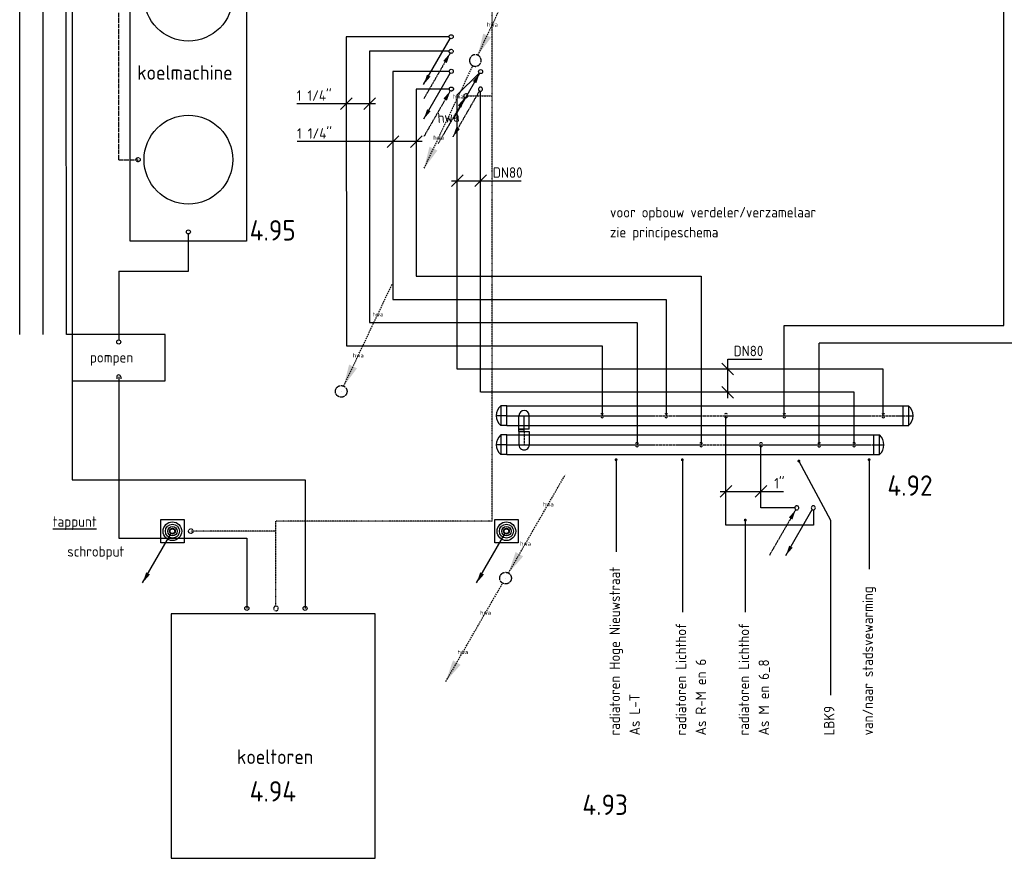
# Model space of a CAD drawing. Header units: millimetres. Extents: x -75 to 108309, y -75 to 76928.
# Tile 7 of 31: x 3346 to 11800, y 50048 to 57250. Entities that reach past the tile are written whole.
import ezdxf
from ezdxf.enums import TextEntityAlignment as Align

# ---------------------------------------------------------------- set-up
doc = ezdxf.new("R2010")
doc.units = ezdxf.units.MM
for name, pattern in [('2322105', [47, 40, -7]), ('2322106', [47, 5, -2, 5, -2, 5, -2, 5, -2, 5, -2, 5, -7]), ('2322107', [2000, 1000, 1000]), ('2322107_a', [2000, 1000, 1000]), ('2322108', [7, 5, -2]), ('2322108_a', [7, 5, -2]), ('2322109', [10, 5, -2, 1, -2]), ('2322109_a', [10, 5, -2, 1, -2]), ('2322121', [2000, 1000, 1000]), ('2322121_a', [2000, 1000, 1000]), ('2322122', [47, 40, -7]), ('2322122_a', [19.5, 12.5, -7]), ('CENTER2', [28.575, 19.05, -3.175, 3.175, -3.175])]:
    doc.linetypes.add(name, pattern=pattern)
for name, color, linetype in [('BL$2----BOUWKUNDIG', 8, 'Continuous'), ('bTuwkundig', 7, 'Continuous'), ('WL521---', 4, '2322122'), ('WL524---', 4, '2322121'), ('WL524---_D', 4, 'Continuous'), ('WL524---_HARTLIJN', 1, 'CENTER2'), ('WL531---', 5, '2322109'), ('WL5501--', 4, '2322105'), ('WL5501--_D', 4, 'Continuous'), ('WL5502--', 4, '2322106'), ('WL5502--_D', 4, 'Continuous'), ('WL5505--_APP', 2, 'Continuous'), ('WL5505--_KWA', 130, 'Continuous'), ('WL5505--_KWR', 90, 'Continuous'), ('WL561---_AANVOER', 1, '2322107'), ('WL561---_AANVOER_D', 1, 'Continuous'), ('WL561---_AANVOER_HARTLIJ', 1, 'CENTER2'), ('WL561---_RETOUR', 5, '2322108'), ('WL561---_RETOUR_D', 5, 'Continuous'), ('WL561---_RETOUR_HARTLIJN', 1, 'CENTER2'), ('WM5501--', 1, 'Continuous'), ('WM561---_AANVOER', 1, 'Continuous'), ('WM561---_RETOUR', 1, 'Continuous'), ('WM562---', 1, 'Continuous'), ('WM570---_RETOUR', 1, 'Continuous'), ('WT561---_AANVOER_D', 7, 'Continuous')]:
    doc.layers.add(name, color=color, linetype=linetype)
doc.styles.add('STABICAD-018', font='ISOCP.SHX', dxfattribs={"height": 36})
doc.styles.add('STABICAD-035', font='ISOCP.SHX', dxfattribs={"height": 70})
doc.dimstyles.new('STABICAD', dxfattribs={"dimscale": 50, "dimtxt": 1.8, "dimasz": 2, "dimexe": 0, "dimexo": 0, "dimgap": 1.5, "dimtad": 0, "dimdec": 0, "dimzin": 0, "dimdsep": 46, "dimtxsty": 'STABICAD-018', "dimblk1": 'OBLIQUE', "dimblk2": 'OBLIQUE', "dimsah": 1, "dimcen": -3, "dimadec": 1, "dimazin": 0, "dimtfac": 1, "dimtdec": 0, "dimtofl": 0, "dimtmove": 2, "dimatfit": 3, "dimfxl": 1, "dimtvp": 1.055556, "dimtolj": 1, "dimtzin": 0, "dimarcsym": 0})

# ---------------------------------------------------------------- blocks, each defined once
blk = doc.blocks.new('*U6')
at = {"linetype": '2322122'}
for points in [[(25, 43.3), (86.3, 224.4), (151.2, 186.9)], [(-512.5, -887.7), (-451.2, -706.5), (-386.3, -744)]]:
    blk.add_hatch(color=2, dxfattribs=at).paths.add_polyline_path(points, flags=0)
at = {"color": 2, "linetype": '2322122_a'}
for p, q in [((25, 43.3, 3000), (512.5, 887.7, 3000)), ((-512.5, -887.7, 3000), (-25, -43.3, 3000))]:
    blk.add_line(p, q, dxfattribs=at)
at = {"color": 0, "linetype": '2322122'}
blk.add_line((0, 0), (0, 0, 3000), dxfattribs=at)
at = {"color": 2, "linetype": '2322122'}
blk.add_arc((0, 0, 3000), 50, 176.55864, 174.26665, dxfattribs=at)
at = {"layer": 'WM570---_RETOUR', "color": 2, "style": 'STABICAD-018'}
for tag, p in [('SECTIONCODE', (10022, 56356.3, 1499.5)), ('CODE', (10022, 56306.3)), ('POSITIONCODE', (10022, 56356.3, 1499.5)), ('FLOORCODE', (10072, 56206.3))]:
    blk.add_attdef(tag, p, '', height=1.8, dxfattribs=at)
blk = doc.blocks.new('*U8')
at = {"linetype": '2322122'}
blk.add_hatch(color=2, dxfattribs=at).paths.add_polyline_path([(25, 43.3), (86.3, 224.4), (151.2, 186.9)], flags=0)
at = {"color": 2, "linetype": '2322122_a'}
blk.add_line((25, 43.3, 3000), (512.5, 887.7, 3000), dxfattribs=at)
at = {"color": 0, "linetype": '2322122'}
blk.add_line((0, 0), (0, 0, 3000), dxfattribs=at)
blk.add_circle((0, 0, 3000), 50, dxfattribs=at)
at = {"color": 2, "linetype": '2322122'}
blk.add_circle((0, 0, 3000), 50, dxfattribs=at)
at = {"layer": 'WM570---_RETOUR', "color": 2, "style": 'STABICAD-018'}
for tag, p in [('SECTIONCODE', (8646.7, 53615.9, 1499.5)), ('POSITIONCODE', (8646.7, 53615.9, 1499.5)), ('CODE', (8646.7, 53565.9)), ('FLOORCODE', (8696.7, 53465.9))]:
    blk.add_attdef(tag, p, '', height=1.8, dxfattribs=at)
blk = doc.blocks.new('*U30')
at = {"linetype": '2322107'}
blk.add_hatch(color=2, dxfattribs=at).paths.add_polyline_path([(-236.2, -409.2), (-207.7, -324.7), (-177.3, -342.2)], flags=0)
at = {"color": 0, "linetype": '2322107'}
blk.add_line((0, 0), (0, 0, 1), dxfattribs=at)
at = {"color": 2, "linetype": '2322107_a'}
blk.add_line((-236.2, -409.2, 1), (-8.8, -15.2, 1), dxfattribs=at)
at = {"color": 2, "linetype": '2322107'}
blk.add_circle((0, 0, 1), 17.5, dxfattribs=at)
at = {"layer": 'BL$2----BOUWKUNDIG', "color": 2, "style": 'STABICAD-018'}
for tag, p in [('SECTIONCODE', (7050.5, 57253.1, 149)), ('POSITIONCODE', (7050.5, 57253.1, 149)), ('CODE', (7050.5, 57203.1, -1)), ('FLOORCODE', (7100.5, 57103.1, -1))]:
    blk.add_attdef(tag, p, '', height=1.2, dxfattribs=at)
blk = doc.blocks.new('*U29')
at = {"linetype": '2322108'}
blk.add_hatch(color=2, dxfattribs=at).paths.add_polyline_path([(-8.8, -15.2), (-37.3, -99.7), (-67.7, -82.2)], flags=0)
at = {"color": 0, "linetype": '2322108'}
blk.add_line((0, 0), (0, 0, 1), dxfattribs=at)
at = {"color": 2, "linetype": '2322108_a'}
blk.add_line((-8.8, -15.2, 1), (-236.2, -409.2, 1), dxfattribs=at)
at = {"color": 2, "linetype": '2322108'}
blk.add_circle((0, 0, 1), 17.5, dxfattribs=at)
at = {"layer": 'BL$2----BOUWKUNDIG', "color": 2, "style": 'STABICAD-018'}
for tag, p in [('SECTIONCODE', (7050.7, 57128.1, 149)), ('CODE', (7050.7, 57078.1, -1)), ('POSITIONCODE', (7050.7, 57128.1, 149)), ('FLOORCODE', (7100.7, 56978.1, -1))]:
    blk.add_attdef(tag, p, '', height=1.2, dxfattribs=at)
blk = doc.blocks.new('*U28')
at = {"linetype": '2322107'}
blk.add_hatch(color=2, dxfattribs=at).paths.add_polyline_path([(-236.2, -409.2), (-207.7, -324.7), (-177.3, -342.2)], flags=0)
at = {"color": 0, "linetype": '2322107'}
blk.add_line((0, 0), (0, 0, 1), dxfattribs=at)
at = {"color": 2, "linetype": '2322107_a'}
blk.add_line((-236.2, -409.2, 1), (-8.8, -15.2, 1), dxfattribs=at)
at = {"color": 2, "linetype": '2322107'}
blk.add_circle((0, 0, 1), 17.5, dxfattribs=at)
at = {"layer": 'BL$2----BOUWKUNDIG', "color": 2, "style": 'STABICAD-018'}
for tag, p in [('SECTIONCODE', (7051.6, 56956.2, 149)), ('CODE', (7051.6, 56906.2, -1)), ('POSITIONCODE', (7051.6, 56956.2, 149)), ('FLOORCODE', (7101.6, 56806.2, -1))]:
    blk.add_attdef(tag, p, '', height=1.2, dxfattribs=at)
blk = doc.blocks.new('*U27')
at = {"linetype": '2322108'}
blk.add_hatch(color=2, dxfattribs=at).paths.add_polyline_path([(-8.8, -15.2), (-37.3, -99.7), (-67.7, -82.2)], flags=0)
at = {"color": 0, "linetype": '2322108'}
blk.add_line((0, 0), (0, 0, 1), dxfattribs=at)
at = {"color": 2, "linetype": '2322108_a'}
blk.add_line((-8.8, -15.2, 1), (-236.2, -409.2, 1), dxfattribs=at)
at = {"color": 2, "linetype": '2322108'}
blk.add_circle((0, 0, 1), 17.5, dxfattribs=at)
at = {"layer": 'BL$2----BOUWKUNDIG', "color": 2, "style": 'STABICAD-018'}
for tag, p in [('SECTIONCODE', (7052.1, 56804.4, 149)), ('CODE', (7052.1, 56754.4, -1)), ('POSITIONCODE', (7052.1, 56804.4, 149)), ('FLOORCODE', (7102.1, 56654.4, -1))]:
    blk.add_attdef(tag, p, '', height=1.2, dxfattribs=at)
blk = doc.blocks.new('*U39')
at = {"color": 0, "linetype": 'Continuous'}
for p, q in [((0, 84.2), (3400, 84.2)), ((0, -84.2), (0, 84.2)), ((3400, 84.2), (3400, -84.2)), ((0, -84.2), (3400, -84.2))]:
    blk.add_line(p, q, dxfattribs=at)
at = {"layer": 'WL561---_AANVOER_HARTLIJ', "linetype": 'CENTER2'}
blk.add_line((0, 0), (3400, 0), dxfattribs=at)
at = {"layer": 'BL$2----BOUWKUNDIG', "color": 2, "style": 'STABICAD-018'}
for tag, p in [('SECTIONCODE', (7588.4, 53999.1)), ('POSITIONCODE', (7588.4, 53999.1)), ('CODE', (7527.1, 53849.1))]:
    blk.add_attdef(tag, p, '', height=1.2, dxfattribs=at)
blk = doc.blocks.new('*U37')
at = {"color": 0, "linetype": 'Continuous'}
for p, q in [((0, 84.2), (51.4, 84.2)), ((0, 84.2), (0, -84.2)), ((0, 84.2), (0, -84.2)), ((51.4, -84.2), (51.4, 84.2)), ((0, -84.2), (51.4, -84.2))]:
    blk.add_line(p, q, dxfattribs=at)
blk.add_arc((-23.9, 0), 112.9, 311.81031, 48.18969, dxfattribs=at)
at = {"layer": 'WL561---_AANVOER_HARTLIJ', "linetype": 'CENTER2'}
blk.add_line((0, 0), (89, 0), dxfattribs=at)
at = {"layer": 'BL$2----BOUWKUNDIG', "color": 2, "style": 'STABICAD-018'}
for tag, p in [('CODE', (10927.1, 53949.1)), ('SECTIONCODE', (10927.1, 53849.1)), ('POSITIONCODE', (10927.1, 53849.1))]:
    blk.add_attdef(tag, p, '', height=1.2, dxfattribs=at)
blk = doc.blocks.new('*U38')
at = {"color": 0, "linetype": 'Continuous'}
for p, q in [((0, 84.2), (51.4, 84.2)), ((0, 84.2), (0, -84.2)), ((0, 84.2), (0, -84.2)), ((51.4, -84.2), (51.4, 84.2)), ((0, -84.2), (51.4, -84.2))]:
    blk.add_line(p, q, dxfattribs=at)
blk.add_arc((-23.9, 0), 112.9, 311.81031, 48.18969, dxfattribs=at)
at = {"layer": 'WL561---_AANVOER_HARTLIJ', "linetype": 'CENTER2'}
blk.add_line((0, 0), (89, 0), dxfattribs=at)
at = {"layer": 'BL$2----BOUWKUNDIG', "color": 2, "style": 'STABICAD-018'}
for tag, p in [('CODE', (7527.1, 53949.1)), ('SECTIONCODE', (7527.1, 53849.1)), ('POSITIONCODE', (7527.1, 53849.1))]:
    blk.add_attdef(tag, p, '', height=1.2, dxfattribs=at)
blk = doc.blocks.new('*U43')
at = {"color": 0, "linetype": 'Continuous'}
for p, q in [((0, 84.2), (3150, 84.2)), ((0, -84.2), (0, 84.2)), ((3150, 84.2), (3150, -84.2)), ((0, -84.2), (3150, -84.2))]:
    blk.add_line(p, q, dxfattribs=at)
at = {"layer": 'WL561---_RETOUR_HARTLIJN', "linetype": 'CENTER2'}
blk.add_line((0, 0), (3150, 0), dxfattribs=at)
at = {"layer": 'BL$2----BOUWKUNDIG', "color": 2, "style": 'STABICAD-018'}
for tag, p in [('SECTIONCODE', (8076.2, 53749.1)), ('POSITIONCODE', (8076.2, 53749.1)), ('CODE', (7527.1, 53599.1))]:
    blk.add_attdef(tag, p, '', height=1.2, dxfattribs=at)
blk = doc.blocks.new('*U45')
at = {"color": 0, "linetype": 'Continuous'}
for p, q in [((0, 84.2), (51.4, 84.2)), ((0, 84.2), (0, -84.2)), ((0, 84.2), (0, -84.2)), ((51.4, -84.2), (51.4, 84.2)), ((0, -84.2), (51.4, -84.2))]:
    blk.add_line(p, q, dxfattribs=at)
blk.add_arc((-23.9, 0), 112.9, 311.81031, 48.18969, dxfattribs=at)
at = {"layer": 'WL561---_RETOUR_HARTLIJN', "linetype": 'CENTER2'}
blk.add_line((0, 0), (89, 0), dxfattribs=at)
at = {"layer": 'BL$2----BOUWKUNDIG', "color": 2, "style": 'STABICAD-018'}
for tag, p in [('CODE', (7527.1, 53699.1)), ('SECTIONCODE', (7527.1, 53599.1)), ('POSITIONCODE', (7527.1, 53599.1))]:
    blk.add_attdef(tag, p, '', height=1.2, dxfattribs=at)
blk = doc.blocks.new('*U44')
at = {"color": 0, "linetype": 'Continuous'}
for p, q in [((0, 84.2), (51.4, 84.2)), ((0, 84.2), (0, -84.2)), ((0, 84.2), (0, -84.2)), ((51.4, -84.2), (51.4, 84.2)), ((0, -84.2), (51.4, -84.2))]:
    blk.add_line(p, q, dxfattribs=at)
blk.add_arc((-23.9, 0), 112.9, 311.81031, 48.18969, dxfattribs=at)
at = {"layer": 'WL561---_RETOUR_HARTLIJN', "linetype": 'CENTER2'}
blk.add_line((0, 0), (89, 0), dxfattribs=at)
at = {"layer": 'BL$2----BOUWKUNDIG', "color": 2, "style": 'STABICAD-018'}
for tag, p in [('CODE', (10677.1, 53699.1)), ('SECTIONCODE', (10677.1, 53599.1)), ('POSITIONCODE', (10677.1, 53599.1))]:
    blk.add_attdef(tag, p, '', height=1.2, dxfattribs=at)
blk = doc.blocks.new('*U31')
at = {"linetype": '2322107'}
blk.add_hatch(color=2, dxfattribs=at).paths.add_polyline_path([(-236.2, -409.2), (-207.7, -324.7), (-177.3, -342.2)], flags=0)
at = {"color": 0, "linetype": '2322107'}
blk.add_line((0, 0), (0, 0, 1), dxfattribs=at)
at = {"color": 2, "linetype": '2322107_a'}
blk.add_line((-236.2, -409.2, 1), (-8.8, -15.2, 1), dxfattribs=at)
at = {"color": 2, "linetype": '2322107'}
blk.add_arc((0, 0, 1), 17.5, 273.27583, 266.72417, dxfattribs=at)
at = {"layer": 'BL$2----BOUWKUNDIG', "color": 2, "style": 'STABICAD-018'}
for tag, p in [('SECTIONCODE', (10160.1, 53207.5, 149)), ('POSITIONCODE', (10160.1, 53207.5, 149)), ('CODE', (10160.1, 53157.5, -1)), ('FLOORCODE', (10210.1, 53057.5, -1))]:
    blk.add_attdef(tag, p, '', height=1.2, dxfattribs=at)
blk = doc.blocks.new('*U32')
at = {"linetype": '2322108'}
blk.add_hatch(color=2, dxfattribs=at).paths.add_polyline_path([(-8.8, -15.2), (-37.3, -99.7), (-67.7, -82.2)], flags=0)
at = {"color": 0, "linetype": '2322108'}
blk.add_line((0, 0), (0, 0, 1), dxfattribs=at)
at = {"color": 2, "linetype": '2322108_a'}
blk.add_line((-8.8, -15.2, 1), (-236.2, -409.2, 1), dxfattribs=at)
at = {"color": 2, "linetype": '2322108'}
blk.add_arc((0, 0, 1), 17.5, 183.27583, 176.72417, dxfattribs=at)
at = {"layer": 'BL$2----BOUWKUNDIG', "color": 2, "style": 'STABICAD-018'}
for tag, p in [('SECTIONCODE', (10017.9, 53206.9, 149)), ('POSITIONCODE', (10017.9, 53206.9, 149)), ('CODE', (10017.9, 53156.9, -1)), ('FLOORCODE', (10067.9, 53056.9, -1))]:
    blk.add_attdef(tag, p, '', height=1.2, dxfattribs=at)
blk = doc.blocks.new('*U76')
at = {"linetype": '2322107'}
blk.add_hatch(color=2, dxfattribs=at).paths.add_polyline_path([(-8.8, -15.2), (-37.3, -99.7), (-67.7, -82.2)], flags=0)
at = {"color": 0, "linetype": '2322107'}
blk.add_line((0, 0), (0, 0, 1), dxfattribs=at)
at = {"color": 2, "linetype": '2322107_a'}
blk.add_line((-8.8, -15.2, 1), (-236.2, -409.2, 1), dxfattribs=at)
at = {"color": 0, "linetype": '2322107'}
blk.add_circle((0, 0, 1), 17.5, dxfattribs=at)
at = {"color": 2, "linetype": '2322107'}
blk.add_circle((0, 0, 1), 17.5, dxfattribs=at)
at = {"layer": 'WM5501--', "color": 2, "style": 'STABICAD-018'}
for tag, p in [('SECTIONCODE', (7303.5, 56954, 149)), ('CODE', (7303.5, 56904, -1)), ('POSITIONCODE', (7303.5, 56954, 149)), ('FLOORCODE', (7353.5, 56804, -1))]:
    blk.add_attdef(tag, p, '', height=1.2, dxfattribs=at)
blk = doc.blocks.new('*U33')
at = {"linetype": '2322108'}
blk.add_hatch(color=2, dxfattribs=at).paths.add_polyline_path([(-236.2, -409.2), (-207.7, -324.7), (-177.3, -342.2)], flags=0)
at = {"color": 0, "linetype": '2322108'}
blk.add_line((0, 0), (0, 0, 1), dxfattribs=at)
at = {"color": 2, "linetype": '2322108_a'}
blk.add_line((-236.2, -409.2, 1), (-8.8, -15.2, 1), dxfattribs=at)
at = {"color": 2, "linetype": '2322108'}
blk.add_arc((0, 0, 1), 17.5, 273.27583, 266.72417, dxfattribs=at)
at = {"layer": 'BL$2----BOUWKUNDIG', "color": 2, "style": 'STABICAD-018'}
for tag, p in [('SECTIONCODE', (7302.6, 56802.6, 149)), ('CODE', (7302.6, 56752.6, -1)), ('POSITIONCODE', (7302.6, 56802.6, 149)), ('FLOORCODE', (7352.6, 56652.6, -1))]:
    blk.add_attdef(tag, p, '', height=1.2, dxfattribs=at)
blk = doc.blocks.new('*U46')
at = {"color": 0, "linetype": 'Continuous'}
for p, q in [((-50, -50), (50, 50)), ((-50, 0), (255.6, 0)), ((150, -50), (250, 50)), ((255.6, 0), (548.7, 0))]:
    blk.add_line(p, q, dxfattribs=at)
at = {"color": 0, "linetype": 'Continuous', "style": 'STABICAD-018'}
blk.add_text('DN80', height=90, dxfattribs=at).set_placement((305.6, 25))
at = {"layer": 'BL$2----BOUWKUNDIG', "color": 2, "style": 'STABICAD-018'}
blk.add_attdef('CODE', (7102.6, 55866.7), '', height=1.2, dxfattribs=at)
blk = doc.blocks.new('*U48')
at = {"color": 0, "linetype": 'Continuous'}
for p, q in [((-279, 0), (-626, 0)), ((50, 0), (-279, 0)), ((-250.2, -50), (-150.2, 50)), ((-50, -50), (50, 50))]:
    blk.add_line(p, q, dxfattribs=at)
at = {"color": 0, "linetype": 'Continuous', "style": 'STABICAD-018'}
blk.add_text("1 1/4''", height=90, dxfattribs=at).set_placement((-626, 25))
at = {"layer": 'BL$2----BOUWKUNDIG', "color": 2, "style": 'STABICAD-018'}
blk.add_attdef('CODE', (6350.7, 56528.4), '', height=1.2, dxfattribs=at)
blk = doc.blocks.new('*U47')
at = {"color": 0, "linetype": 'Continuous'}
for p, q in [((-675.9, 0), (-1022.9, 0)), ((50, 0), (-675.9, 0)), ((-250, -50), (-150, 50)), ((-50, -50), (50, 50))]:
    blk.add_line(p, q, dxfattribs=at)
at = {"color": 0, "linetype": 'Continuous', "style": 'STABICAD-018'}
blk.add_text("1 1/4''", height=90, dxfattribs=at).set_placement((-1022.9, 25))
at = {"layer": 'BL$2----BOUWKUNDIG', "color": 2, "style": 'STABICAD-018'}
blk.add_attdef('CODE', (6750.7, 56203.1), '', height=1.2, dxfattribs=at)
blk = doc.blocks.new('*U34')
at = {"color": 0, "linetype": 'Continuous'}
for p, q in [((-114.5, 44.4), (-99.4, 44.4)), ((-114.5, -44.4), (-114.5, 44.4)), ((-99.4, 44.4), (-70.3, 44.4)), ((-70.3, 44.4), (-44.2, 44.4)), ((-44.2, 44.4), (-22.9, 44.4)), ((-22.9, 44.4), (-7.8, 44.4)), ((-7.8, 44.4), (0, 44.4)), ((-114.5, -44.4), (-99.4, -44.4)), ((-99.4, -44.4), (-70.3, -44.4)), ((-70.3, -44.4), (-44.2, -44.4)), ((-44.2, -44.4), (-22.9, -44.4)), ((-22.9, -44.4), (-7.8, -44.4)), ((-7.8, -44.4), (0, -44.4))]:
    blk.add_line(p, q, dxfattribs=at)
blk.add_arc((0, 0), 44.5, 270, 90, dxfattribs=at)
at = {"layer": 'WL561---_AANVOER_HARTLIJ', "linetype": 'CENTER2'}
blk.add_line((-114.5, 0), (0, 0), dxfattribs=at)
at = {"layer": 'BL$2----BOUWKUNDIG', "color": 2, "style": 'STABICAD-018'}
for tag, p in [('CODE', (7677.1, 54063.6)), ('SECTIONCODE', (7677.1, 53963.6)), ('POSITIONCODE', (7677.1, 53963.6))]:
    blk.add_attdef(tag, p, '', height=1.2, dxfattribs=at)
blk = doc.blocks.new('*U35')
at = {"color": 0, "linetype": 'Continuous'}
for p, q in [((-114.5, 44.4), (-99.4, 44.4)), ((-114.5, -44.4), (-114.5, 44.4)), ((-99.4, 44.4), (-70.3, 44.4)), ((-70.3, 44.4), (-44.2, 44.4)), ((-44.2, 44.4), (-22.9, 44.4)), ((-22.9, 44.4), (-7.8, 44.4)), ((-7.8, 44.4), (0, 44.4)), ((-114.5, -44.4), (-99.4, -44.4)), ((-99.4, -44.4), (-70.3, -44.4)), ((-70.3, -44.4), (-44.2, -44.4)), ((-44.2, -44.4), (-22.9, -44.4)), ((-22.9, -44.4), (-7.8, -44.4)), ((-7.8, -44.4), (0, -44.4))]:
    blk.add_line(p, q, dxfattribs=at)
blk.add_arc((0, 0), 44.5, 270, 90, dxfattribs=at)
at = {"layer": 'WL561---_AANVOER_HARTLIJ', "linetype": 'CENTER2'}
blk.add_line((-114.5, 0), (0, 0), dxfattribs=at)
at = {"layer": 'BL$2----BOUWKUNDIG', "color": 2, "style": 'STABICAD-018'}
for tag, p in [('SECTIONCODE', (7677.1, 53599.1)), ('POSITIONCODE', (7677.1, 53599.1)), ('CODE', (7677.1, 53499.1))]:
    blk.add_attdef(tag, p, '', height=1.2, dxfattribs=at)
blk = doc.blocks.new('*U36')
at = {"color": 0, "linetype": 'Continuous'}
for p, q in [((0, 44.4), (21, 44.4)), ((0, 3.5), (0, 44.4)), ((21, 44.4), (21, 0))]:
    blk.add_line(p, q, dxfattribs=at)
at = {"layer": 'WL561---_AANVOER_HARTLIJ', "linetype": 'CENTER2'}
blk.add_line((0, 0), (21, 0), dxfattribs=at)
at = {"layer": 'BL$2----BOUWKUNDIG', "color": 2, "style": 'STABICAD-018'}
for tag in ['CODE', 'SECTIONCODE', 'POSITIONCODE']:
    blk.add_attdef(tag, (7677.1, 53713.6), '', height=1.2, dxfattribs=at)
blk = doc.blocks.new('*U53')
at = {"color": 0, "linetype": 'Continuous'}
for p, q in [((-50, -50), (50, 50)), ((-50, 0), (364, 0)), ((250, -50), (350, 50)), ((364, 0), (495, 0))]:
    blk.add_line(p, q, dxfattribs=at)
at = {"color": 0, "linetype": 'Continuous', "style": 'STABICAD-018'}
blk.add_text("1''", height=90, dxfattribs=at).set_placement((414, 25))
at = {"layer": 'BL$2----BOUWKUNDIG', "color": 2, "style": 'STABICAD-018'}
blk.add_attdef('CODE', (9410.1, 53198.4), '', height=1.2, dxfattribs=at)
blk = doc.blocks.new('*U52')
at = {"color": 0, "linetype": 'Continuous'}
for p, q in [((0, -50), (0, 285)), ((0, 285), (293.1, 285)), ((50.1, 150), (-49.8, 250)), ((50, -50), (-50, 50))]:
    blk.add_line(p, q, dxfattribs=at)
at = {"color": 0, "linetype": 'Continuous', "style": 'STABICAD-018'}
blk.add_text('DN80', height=90, dxfattribs=at).set_placement((50, 310))
at = {"layer": 'BL$2----BOUWKUNDIG', "color": 2, "style": 'STABICAD-018'}
blk.add_attdef('CODE', (9424.9, 54049.6), '', height=1.2, dxfattribs=at)
blk = doc.blocks.new('*U49')
at = {"color": 0, "linetype": '2322107'}
blk.add_line((0, 0), (0, 0, -500), dxfattribs=at)
at = {"color": 0, "linetype": 'Continuous'}
for start, end in [(135, 176.72417), (315, 45), (183.27583, 225)]:
    blk.add_arc((0, 0), 17.5, start, end, dxfattribs=at)
at = {"layer": 'BL$2----BOUWKUNDIG', "color": 2, "style": 'STABICAD-018'}
for tag in ['CODE', 'SECTIONCODE', 'POSITIONCODE']:
    blk.add_attdef(tag, (8896.6, 53849.1), '', height=1.2, rotation=270, dxfattribs=at)
blk = doc.blocks.new('*U50')
at = {"color": 0, "linetype": '2322107'}
blk.add_line((0, 0), (0, 0, -500), dxfattribs=at)
at = {"color": 0, "linetype": 'Continuous'}
for start, end in [(135, 176.71979), (315, 45), (183.27145, 225)]:
    blk.add_arc((0, 0), 17.5, start, end, dxfattribs=at)
at = {"layer": 'BL$2----BOUWKUNDIG', "color": 2, "style": 'STABICAD-018'}
for tag in ['CODE', 'SECTIONCODE', 'POSITIONCODE']:
    blk.add_attdef(tag, (9910.1, 53849.1), '', height=1.2, rotation=270, dxfattribs=at)
blk = doc.blocks.new('*U51')
at = {"color": 0, "linetype": '2322107'}
blk.add_line((0, 0), (0, 0, -500), dxfattribs=at)
at = {"color": 0, "linetype": 'Continuous'}
for start, end in [(135, 176.77402), (315, 45), (183.32567, 225)]:
    blk.add_arc((0, 0), 17.5, start, end, dxfattribs=at)
at = {"layer": 'BL$2----BOUWKUNDIG', "color": 2, "style": 'STABICAD-018'}
for tag in ['CODE', 'SECTIONCODE', 'POSITIONCODE']:
    blk.add_attdef(tag, (10760.1, 53849.1), '', height=1.2, rotation=270, dxfattribs=at)
blk = doc.blocks.new('*U42')
at = {"color": 0, "linetype": '2322108'}
blk.add_line((0, 0), (0, 0, -500), dxfattribs=at)
at = {"color": 0, "linetype": 'Continuous'}
for start, end in [(135, 176.76848), (315, 45), (183.32014, 225)]:
    blk.add_arc((0, 0), 17.5, start, end, dxfattribs=at)
at = {"layer": 'BL$2----BOUWKUNDIG', "color": 2, "style": 'STABICAD-018'}
blk.add_attdef('CODE', (10510.1, 53599.1), '', height=1.2, rotation=270, dxfattribs=at)
for tag in ['SECTIONCODE', 'POSITIONCODE']:
    blk.add_attdef(tag, (10660.1, 53599.1, -227.8), '', height=1.2, dxfattribs=at)
blk = doc.blocks.new('*U57')
at = {"color": 0, "linetype": 'Continuous'}
for p, q in [((-500, 1400, -952.5), (500, 1400, -952.5)), ((-500, -1400, -952.5), (-500, 1400, -952.5)), ((500, 1400, -952.5), (500, -1400, -952.5)), ((500, -1400, -952.5), (-500, -1400, -952.5))]:
    blk.add_line(p, q, dxfattribs=at)
for centre in [(0, 700, -952.5), (0, -700, -952.5)]:
    blk.add_circle(centre, 381, dxfattribs=at)
at = {"layer": 'WL5501--_D', "linetype": 'Continuous'}
for p, q in [((500, -1061.9, -952.5), (501, -1061.9, -952.5)), ((501, -1061.9, -952.5), (501, -1138.1, -952.5)), ((500, -1138.1, -952.5), (501, -1138.1, -952.5))]:
    blk.add_line(p, q, dxfattribs=at)
at = {"layer": 'WL5502--_D', "linetype": 'Continuous'}
for p, q in [((500, -961.9, -952.5), (501, -961.9, -952.5)), ((501, -961.9, -952.5), (501, -1038.1, -952.5)), ((500, -1038.1, -952.5), (501, -1038.1, -952.5))]:
    blk.add_line(p, q, dxfattribs=at)
at = {"layer": 'BL$2----BOUWKUNDIG', "color": 2, "style": 'STABICAD-018'}
for tag, p in [('CODE', (3342.5, 58423, 952.5)), ('SECTIONCODE', (3342.5, 58423, 952.5)), ('FREETEXT', (3342.5, 58473, 952.5)), ('INDICATIONTEXT', (3342.5, 58423, 952.5)), ('LABEL', (3342.5, 58423, 952.5)), ('POSITIONCODE', (3342.5, 58423, 952.5))]:
    blk.add_attdef(tag, p, '', height=1.2, dxfattribs=at)
at = {"layer": 'BL$2----BOUWKUNDIG', "color": 1, "style": 'STABICAD-018'}
blk.add_attdef('PRODUCTCODE', (3342.5, 58423, 952.5), '', height=1.8, dxfattribs=at)
blk = doc.blocks.new('*U64')
at = {"color": 0, "linetype": 'Continuous'}
blk.add_line((0, 0), (0, 0, 500), dxfattribs=at)
blk.add_circle((0, 0, 500), 17.5, dxfattribs=at)
at = {"layer": 'WL5505--_APP', "color": 2, "style": 'STABICAD-018'}
for tag in ['POSITIONCODE', 'SECTIONCODE']:
    blk.add_attdef(tag, (4046.6, 54482, 249.5), '', height=1.2, dxfattribs=at)
blk.add_attdef('CODE', (4196.6, 54482), '', height=1.2, rotation=90, dxfattribs=at)
blk = doc.blocks.new('*U63')
at = {"color": 0, "linetype": 'Continuous'}
blk.add_line((0, 0), (0, 0, 500), dxfattribs=at)
blk.add_circle((0, 0, 500), 17.5, dxfattribs=at)
at = {"layer": 'WL5505--_APP', "color": 2, "style": 'STABICAD-018'}
for tag in ['POSITIONCODE', 'SECTIONCODE']:
    blk.add_attdef(tag, (4644.8, 55427.5, 249.5), '', height=1.2, dxfattribs=at)
blk.add_attdef('CODE', (4794.8, 55427.5), '', height=1.2, rotation=90, dxfattribs=at)
blk = doc.blocks.new('*U61')
at = {"color": 0, "linetype": '2322105'}
blk.add_line((0, 0), (0, 0, 500), dxfattribs=at)
blk.add_circle((0, 0, 500), 17.5, dxfattribs=at)
at = {"layer": 'WL5505--_APP', "color": 2, "style": 'STABICAD-018'}
for tag in ['POSITIONCODE', 'SECTIONCODE', 'CODE']:
    blk.add_attdef(tag, (4196.6, 54482), '', height=1.2, rotation=90, dxfattribs=at)
blk = doc.blocks.new('*U65')
at = {"color": 0, "linetype": 'Continuous'}
for p, q in [((0, 17.5, 500), (-17.5, 17.5, 500)), ((0, 0), (0, 0, 500)), ((0, -17.5, 500), (-17.5, -17.5, 500))]:
    blk.add_line(p, q, dxfattribs=at)
blk.add_arc((0, 0, 500), 17.5, 270, 90, dxfattribs=at)
at = {"layer": 'WL5505--_APP', "color": 2, "style": 'STABICAD-018'}
for tag in ['POSITIONCODE', 'SECTIONCODE']:
    blk.add_attdef(tag, (4046.6, 54182, 249.5), '', height=1.2, dxfattribs=at)
blk.add_attdef('CODE', (4196.6, 54182), '', height=1.2, rotation=90, dxfattribs=at)
blk = doc.blocks.new('*U77')
at = {"linetype": '2322109'}
blk.add_hatch(color=2, dxfattribs=at).paths.add_polyline_path([(-8.8, -15.2), (-37.3, -99.7), (-67.7, -82.2)], flags=0)
at = {"color": 0, "linetype": '2322109'}
blk.add_line((0, 0), (0, 0, 1), dxfattribs=at)
at = {"color": 2, "linetype": '2322109_a'}
blk.add_line((-8.8, -15.2, 1), (-236.2, -409.2, 1), dxfattribs=at)
at = {"color": 2, "linetype": '2322109'}
blk.add_arc((0, 0, 1), 17.5, 93.27583, 86.72417, dxfattribs=at)
at = {"color": 0, "linetype": 'Continuous'}
for start, end in [(135, 225), (315, 45)]:
    blk.add_arc((0, 0, 1), 17.5, start, end, dxfattribs=at)
at = {"layer": 'WM5501--', "color": 2, "style": 'STABICAD-018'}
for tag, p in [('SECTIONCODE', (7175.7, 56745.4, 149)), ('POSITIONCODE', (7175.7, 56745.4, 149)), ('CODE', (7175.7, 56695.4, -1)), ('FLOORCODE', (7225.7, 56595.4, -1))]:
    blk.add_attdef(tag, p, '', height=1.2, dxfattribs=at)
blk = doc.blocks.new('*U78')
at = {"color": 0, "linetype": '2322109'}
blk.add_circle((0, 0), 20, dxfattribs=at)
at = {"layer": 'WM5501--', "color": 2, "style": 'STABICAD-018'}
for tag in ['CODE', 'CODE2', 'SECTIONCODE', 'INDICATIONTEXT', 'POSITIONCODE', 'LABEL']:
    blk.add_attdef(tag, (4746.2, 52943.3), '', height=1.2, dxfattribs=at)
at = {"layer": 'WM5501--', "color": 1, "style": 'STABICAD-018'}
blk.add_attdef('PRODUCTCODE', (4746.2, 52943.3), '', height=1.8, dxfattribs=at)
blk = doc.blocks.new('*U79')
at = {"color": 0, "linetype": '2322109'}
blk.add_arc((0, 0), 20, 92.86598, 87.13402, dxfattribs=at)
at = {"layer": 'WM5501--', "color": 2, "style": 'STABICAD-018'}
for tag in ['SECTIONCODE', 'CODE', 'CODE2', 'INDICATIONTEXT', 'LABEL', 'POSITIONCODE']:
    blk.add_attdef(tag, (5546.6, 52193.7), '', height=1.2, dxfattribs=at)
at = {"layer": 'WM5501--', "color": 1, "style": 'STABICAD-018'}
blk.add_attdef('PRODUCTCODE', (5546.6, 52193.7), '', height=1.8, dxfattribs=at)
blk = doc.blocks.new('*U80')
at = {"color": 2, "linetype": 'Continuous'}
for p, q in [((-100, 100), (100, 100)), ((-100, -100), (-100, 100)), ((100, 100), (100, -100)), ((100, -100), (-100, -100))]:
    blk.add_line(p, q, dxfattribs=at)
for radius in [80, 60, 40, 20]:
    blk.add_circle((0, 0), radius, dxfattribs=at)
at = {"layer": 'WL524---_HARTLIJN', "linetype": 'CENTER2'}
blk.add_circle((0, 0), 0.0125, dxfattribs=at)
at = {"layer": 'WM5501--', "color": 1, "style": 'STABICAD-018'}
blk.add_attdef('PRODUCTCODE', (4819.7, 53019.2), '', height=1.8, dxfattribs=at)
at = {"layer": 'WM5501--', "color": 2, "style": 'STABICAD-018'}
for tag, p in [('CODE', (4657.2, 52956.7)), ('SECTIONCODE', (4657.2, 52856.7)), ('FREETEXT', (4657.2, 52856.7)), ('POSITIONCODE', (4657.2, 52856.7))]:
    blk.add_attdef(tag, p, '', height=1.8, dxfattribs=at)
blk = doc.blocks.new('*U81')
at = {"linetype": '2322121'}
blk.add_hatch(color=2, dxfattribs=at).paths.add_polyline_path([(-512, -888), (-451, -707), (-386, -744)], flags=0)
at = {"color": 0, "linetype": '2322121'}
blk.add_line((0, 0), (0, 0, 1), dxfattribs=at)
at = {"color": 2, "linetype": '2322121_a'}
blk.add_line((-512, -888, 1), (-25, -43, 1), dxfattribs=at)
at = {"color": 0, "linetype": '2322121'}
blk.add_circle((0, 0, 1), 50, dxfattribs=at)
at = {"color": 2, "linetype": '2322121'}
blk.add_circle((0, 0, 1), 50, dxfattribs=at)
at = {"layer": 'WM5501--', "color": 2, "style": 'STABICAD-018'}
for tag, p in [('POSITIONCODE', (4657, 53007, 149)), ('SECTIONCODE', (4657, 53007, 149)), ('CODE', (4657, 52957, -1)), ('FLOORCODE', (4707, 52857, -1))]:
    blk.add_attdef(tag, p, '', height=1.8, dxfattribs=at)
blk = doc.blocks.new('*U82')
at = {"linetype": '2322122'}
for points in [[(25, 43.3), (86.3, 224.4), (151.2, 186.9)], [(-512.5, -887.7), (-451.2, -706.5), (-386.3, -744)]]:
    blk.add_hatch(color=2, dxfattribs=at).paths.add_polyline_path(points, flags=0)
at = {"color": 2, "linetype": '2322122_a'}
for p, q in [((25, 43.3, 3000), (512.5, 887.7, 3000)), ((-512.5, -887.7, 3000), (-25, -43.3, 3000))]:
    blk.add_line(p, q, dxfattribs=at)
at = {"color": 0, "linetype": '2322122'}
blk.add_line((0, 0), (0, 0, 3000), dxfattribs=at)
blk.add_circle((0, 0, 3000), 50, dxfattribs=at)
at = {"color": 2, "linetype": '2322122'}
blk.add_circle((0, 0, 3000), 50, dxfattribs=at)
at = {"layer": 'WL524---_D', "color": 2, "style": 'STABICAD-018'}
for tag, p in [('SECTIONCODE', (7794.2, 52604, 1499.5)), ('POSITIONCODE', (7794.2, 52604, 1499.5)), ('CODE', (7794.2, 52554)), ('FLOORCODE', (7844.2, 52454))]:
    blk.add_attdef(tag, p, '', height=1.8, dxfattribs=at)
blk = doc.blocks.new('_Oblique')
at = {"color": 0, "linetype": 'ByBlock', "lineweight": -2}
blk.add_line((-0.5, -0.5), (0.5, 0.5), dxfattribs=at)

msp = doc.modelspace()

# ---------------------------------------------------------------- linework, layer by layer
at = {"layer": 'BL$2----BOUWKUNDIG'}
for p, q in [((3346.6, 54547.4), (3346.1, 65153.5)), ((3546.6, 54547.4), (3546.1, 65153.5)), ((3746.6, 54547.4), (3746.1, 65153.5)), ((4496.6, 54547.4), (3746.6, 54547.4))]:
    msp.add_line(p, q, dxfattribs=at)
at = {"layer": 'WL531---', "linetype": '2322109'}
for p, q in [((7401.3, 52943.3), (7401.3, 61005.1)), ((7193.2, 56595.4), (7401.3, 56595.4)), ((7403.4, 52943.3), (5546.6, 52943.3)), ((5546.6, 52213.7), (5546.6, 52943.3)), ((5546.6, 52857.9), (4815.5, 52857.9))]:
    msp.add_line(p, q, dxfattribs=at)
at = {"layer": 'WL5502--', "linetype": '2322106'}
for q in [(4196.5, 58821.6), (4362.7, 56047.6)]:
    msp.add_line((4196.6, 56047.6), q, dxfattribs=at)
at = {"layer": 'WL5505--_APP'}
for points in [[(3796.3, 54147.2), (4596.3, 54147.2), (4596.3, 54547.2), (3796.3, 54547.2)], [(4646.9, 50047.7), (6396.9, 50047.7), (6396.9, 52147.7), (4646.9, 52147.7)]]:
    msp.add_lwpolyline(points, close=True, dxfattribs=at)
at = {"layer": 'WL5505--_KWA', "linetype": 'Continuous'}
for p, q in [((4794.8, 55089), (4794.8, 55410)), ((4196.6, 55089), (4196.6, 54499.5)), ((4196.6, 55089), (4794.8, 55089)), ((4196.6, 54182, 500), (4196.6, 52797.3, 500)), ((4196.6, 52797.3, 500), (5296.6, 52797.3, 500)), ((5296.6, 52797.3, 500), (5296.6, 52193.7, 500))]:
    msp.add_line(p, q, dxfattribs=at)
at = {"layer": 'WL5505--_KWR', "linetype": 'Continuous'}
for p, q in [((3796.5, 57847.6), (3797.7, 53297.3)), ((3797.7, 53297.3), (5796.6, 53297.3)), ((5796.6, 53297.3), (5796.6, 52193.7))]:
    msp.add_line(p, q, dxfattribs=at)
at = {"layer": 'WL561---_AANVOER', "linetype": '2322107'}
for p, q in [((11796.6, 54624.4), (11794.6, 61150.1)), ((7033, 57103.1), (6150.5, 57103.1)), ((6150.5, 57103.1), (6150.8, 54448)), ((7034.1, 56806.2), (6550.7, 56806.2)), ((6550.7, 56806.2), (6550.7, 54848)), ((7102.6, 56603.1), (7291.2, 56791.6)), ((7102.6, 54249.6), (7102.6, 56603.1)), ((6550.7, 54848), (8896.6, 54848)), ((8896.6, 54848), (8896.6, 53849.1)), ((9910.1, 53849.1), (9910.1, 54624.4)), ((9910.1, 54624.4), (11796.6, 54624.4)), ((6150.8, 54448), (8346.6, 54448)), ((8346.6, 54448), (8346.6, 53849.1)), ((10759.7, 54249.6), (7102.6, 54249.6)), ((10760.1, 53849.1), (10759.7, 54249.6)), ((9410.1, 52907.5), (9410.1, 53849.1)), ((10160.1, 53040), (10160.1, 52907.5)), ((10160.1, 52907.5), (9410.1, 52907.5))]:
    msp.add_line(p, q, dxfattribs=at)
at = {"layer": 'WL561---_RETOUR', "linetype": '2322108'}
for p, q in [((7033.2, 56978.1), (6350.7, 56978.1)), ((6350.7, 56978.1), (6350.7, 54648)), ((7034.6, 56654.4), (6750.7, 56654.4)), ((6750.7, 56654.4), (6750.7, 55048)), ((7302.6, 54049.6), (7302.6, 56635.1)), ((6750.7, 55048), (9196.6, 55048)), ((9196.6, 55048), (9196.6, 53599.1)), ((6350.7, 54648), (8646.6, 54648)), ((8646.6, 54648), (8646.6, 53599.1)), ((10210.1, 53599.1), (10209.7, 54474.5)), ((10209.7, 54474.5), (11946.6, 54474.5)), ((10509.7, 54049.6), (7302.6, 54049.6)), ((10510.1, 53599.1), (10509.7, 54049.6)), ((9710.1, 53056.9), (9710.1, 53599.1)), ((10000.4, 53056.9), (9710.1, 53056.9))]:
    msp.add_line(p, q, dxfattribs=at)

# ---------------------------------------------------------------- block references
at = {"layer": 'WL521---', "linetype": '2322122', "rotation": 4.589975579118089}
for name, p in [('*U6', (7258, 56899.1)), ('*U8', (6106.4, 54057.5))]:
    msp.add_blockref(name, p, dxfattribs=at)
at = {"layer": 'WL521---', "linetype": '2322122'}
msp.add_blockref('*U82', (7517.5, 52454), dxfattribs=at)
at = {"layer": 'WL524---', "linetype": '2322121', "xscale": 0.5, "yscale": 0.5, "zscale": 0.5}
for p in [(4657.2, 52856.7, -0.5), (7524.8, 52856.7, -0.5)]:
    msp.add_blockref('*U81', p, dxfattribs=at)
at = {"layer": 'WL524---_D', "color": 2, "linetype": 'Continuous', "rotation": 270}
for p in [(4657.2, 52856.7), (7524.8, 52856.7)]:
    msp.add_blockref('*U80', p, dxfattribs=at)
at = {"layer": 'WL531---', "linetype": '2322109'}
for name, p in [('*U77', (7175.7, 56595.4, -1)), ('*U78', (4815.5, 52857.9)), ('*U79', (5546.6, 52193.7))]:
    msp.add_blockref(name, p, dxfattribs=at)
at = {"layer": 'WL5501--', "linetype": '2322105', "rotation": 90.00000000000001}
msp.add_blockref('*U61', (4362.7, 56047.6), dxfattribs=at)
at = {"layer": 'WL5505--_APP', "linetype": 'Continuous', "rotation": 180}
msp.add_blockref('*U57', (4794.8, 56747.6, 952.5), dxfattribs=at)
at = {"layer": 'WL5505--_KWA', "linetype": 'Continuous', "rotation": 90.00000000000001}
for name, p in [('*U63', (4794.8, 55427.5)), ('*U64', (4196.6, 54482)), ('*U65', (4196.6, 54182)), ('*U64', (5296.6, 52193.7)), ('*U64', (5796.6, 52193.7))]:
    msp.add_blockref(name, p, dxfattribs=at)
at = {"layer": 'WL561---_AANVOER', "linetype": '2322107'}
for name, p in [('*U30', (7050.5, 57103.1, -1)), ('*U28', (7051.6, 56806.2, -1)), ('*U76', (7303.5, 56804, -1)), ('*U31', (10160.1, 53057.5, -1))]:
    msp.add_blockref(name, p, dxfattribs=at)
at = {"layer": 'WL561---_AANVOER', "linetype": '2322107', "rotation": 270}
for name, p in [('*U49', (8346.6, 53849.1)), ('*U49', (8896.6, 53849.1)), ('*U50', (9410.1, 53849.1)), ('*U50', (9910.1, 53849.1)), ('*U51', (10760.1, 53849.1))]:
    msp.add_blockref(name, p, dxfattribs=at)
at = {"layer": 'WL561---_AANVOER_D', "linetype": 'Continuous'}
for name, p, rotation in [('*U38', (7527.1, 53849.1), 180), ('*U34', (7677.1, 53849.1), 90.00000000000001), ('*U36', (7677.1, 53713.6), 90.00000000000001), ('*U35', (7677.1, 53599.1), 270)]:
    msp.add_blockref(name, p, dxfattribs=dict(at, rotation=rotation))
for name, p in [('*U39', (7527.1, 53849.1)), ('*U37', (10927.1, 53849.1))]:
    msp.add_blockref(name, p, dxfattribs=at)
at = {"layer": 'WL561---_RETOUR', "linetype": '2322108'}
for name, p in [('*U29', (7050.7, 56978.1, -1)), ('*U27', (7052.1, 56654.4, -1)), ('*U33', (7302.6, 56652.6, -1)), ('*U32', (10017.9, 53056.9, -1))]:
    msp.add_blockref(name, p, dxfattribs=at)
at = {"layer": 'WL561---_RETOUR', "linetype": '2322108', "rotation": 270}
for p in [(8646.6, 53599.1), (9196.6, 53599.1), (9710.1, 53599.1), (10210.1, 53599), (10510.1, 53599.1)]:
    msp.add_blockref('*U42', p, dxfattribs=at)
at = {"layer": 'WL561---_RETOUR_D', "linetype": 'Continuous', "rotation": 180}
msp.add_blockref('*U45', (7527.1, 53599.1), dxfattribs=at)
at = {"layer": 'WL561---_RETOUR_D', "linetype": 'Continuous'}
for name, p in [('*U43', (7527.1, 53599.1)), ('*U44', (10677.1, 53599.1))]:
    msp.add_blockref(name, p, dxfattribs=at)
at = {"layer": 'WM561---_AANVOER', "linetype": 'Continuous'}
for name, p in [('*U46', (7102.6, 55866.7)), ('*U53', (9410.1, 53198.4))]:
    msp.add_blockref(name, p, dxfattribs=at)
at = {"layer": 'WM561---_RETOUR', "linetype": 'Continuous'}
for name, p in [('*U48', (6350.7, 56528.4)), ('*U47', (6750.7, 56203.1)), ('*U52', (9424.9, 54049.6))]:
    msp.add_blockref(name, p, dxfattribs=at)

# ---------------------------------------------------------------- texts
at = {"layer": 'bTuwkundig', "color": 3, "style": 'STABICAD-035'}
for s, p in [('4.95', (5320.9, 55353.3, -500)), ('4.92', (10796.1, 53161.4, -500)), ('4.94', (5320.9, 50535.4, -500)), ('4.93', (8177.2, 50420.2, -500))]:
    msp.add_text(s, height=175, dxfattribs=at).set_placement(p)
at = {"layer": 'WL521---', "color": 2, "style": 'STABICAD-018'}
for p in [(7404.9, 57208.5, 3000), (7111, 56589.8, 3000), (6943.7, 56237.5, 3000), (6420.7, 54719.1, 3000), (6253.4, 54366.8, 3000), (7883.7, 53088.4, 3000), (7688.7, 52750.6, 3000), (7346.2, 52157.4, 3000), (7151.2, 51819.6, 3000)]:
    msp.add_text('hwa', height=36, dxfattribs=at).set_placement(p, align=Align.MIDDLE_CENTER)
msp.add_text('hwa', height=90, rotation=4.58998, dxfattribs=at).set_placement((7027.3, 56413.6, 3000), align=Align.MIDDLE_CENTER)
at = {"layer": 'WL524---_D', "style": 'STABICAD-018'}
for s, p in [('%%Utappunt', (3630.1, 52894.6)), ('schrobput', (3754.9, 52638.8))]:
    msp.add_text(s, height=90, dxfattribs=at).set_placement(p)
at = {"layer": 'WL5505--_APP', "style": 'STABICAD-018'}
for s, height, p in [('koelmachine', 125, (4354.4, 56733.9)), ('pompen', 90, (3948.8, 54305.3)), ('koeltoren', 125, (5211.3, 50857.8))]:
    msp.add_text(s, height=height, dxfattribs=at).set_placement(p)
at = {"layer": 'WM562---', "style": 'STABICAD-018'}
for s, p in [('radiatoren Hoge Nieuwstraat', (8499.7, 51103)), ('van/naar stadsvewarming', (10672.1, 51103)), ('radiatoren Lichthof', (9068.6, 51103)), ('radiatoren Lichthof', (9608.8, 51103)), ('As R-M en 6', (9239.6, 51103)), ('As M en 6_8', (9779.8, 51103)), ('As L-T', (8670.7, 51103)), ('LBK9', (10341.2, 51103))]:
    msp.add_text(s, height=90, rotation=90, dxfattribs=at).set_placement(p)
at = {"layer": 'WT561---_AANVOER_D', "color": 1, "style": 'STABICAD-018'}
for s, p in [('voor opbouw verdeler/verzamelaar', (8414.4, 55551)), ('zie principeschema', (8414.4, 55380))]:
    msp.add_text(s, height=90, dxfattribs=at).set_placement(p)

# ---------------------------------------------------------------- leaders
at = {"layer": 'WM562---'}
for points in [[(8466.5, 53470.8), (8466.5, 52680.9)], [(9035.4, 53470.8), (9035.4, 52162.4)], [(10035.7, 53459.4), (10308, 52952.3), (10308, 51449.1)], [(10638.9, 53470.8), (10638.9, 52531.4)], [(9575.6, 52952.3), (9575.6, 52162.4)]]:
    msp.add_leader(points, dimstyle='STABICAD', override={"dimgap": 1.5, "dimtad": 0, "dimldrblk": 'DotSmall'}, dxfattribs=at)

doc.saveas('drawing.dxf')
